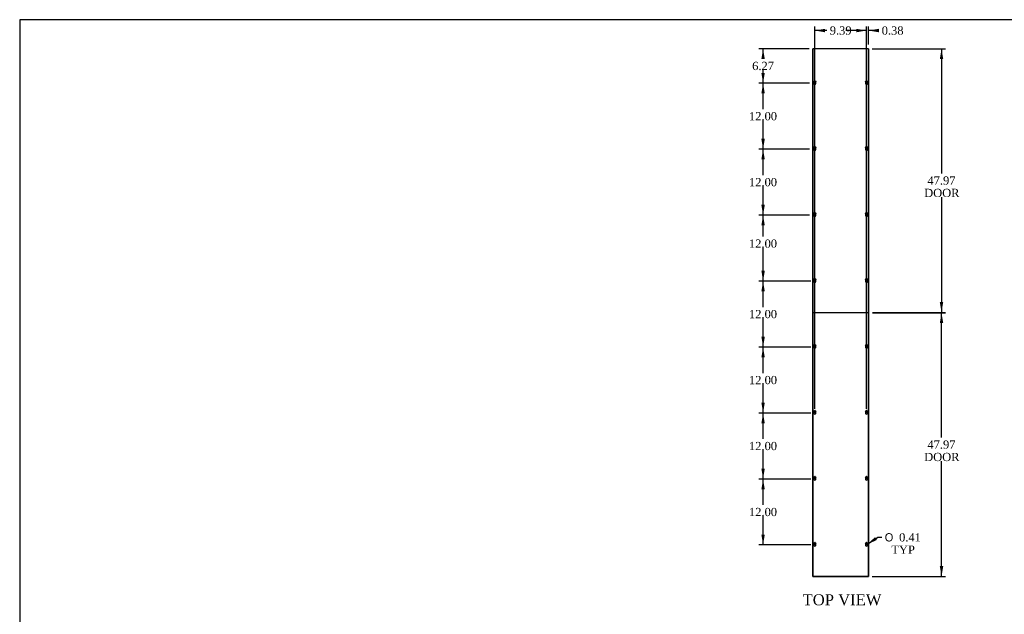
# Model space of a CAD drawing. Header units: inches. Extents: x 1 to 359, y -2 to 239.
# Tile 2 of 9: x 1 to 180, y 131 to 239. Entities that reach past the tile are written whole.
import ezdxf
from ezdxf.enums import TextEntityAlignment as Align

# ---------------------------------------------------------------- set-up
doc = ezdxf.new("R2010")
doc.units = ezdxf.units.IN
doc.header["$MEASUREMENT"] = 0
for name, color, linetype in [('COM56314-2', 7, 'Continuous'), ('COM56359-2', 7, 'Continuous'), ('Default', 7, 'Continuous'), ('SCS19515', 7, 'Continuous')]:
    doc.layers.add(name, color=color, linetype=linetype)
doc.styles.add('SEACAD_Solid_Edge_ANSI1_Symbols', font='txt')
doc.styles.add('SEACAD_Times_New_Roman', font='times.ttf')
doc.dimstyles.new('HAMMOND_(STH_-_300x200)', dxfattribs={"dimtxt": 1.5, "dimasz": 1.875, "dimexe": 0.75, "dimexo": 0.75, "dimgap": 0.375, "dimtad": 0, "dimtih": 1, "dimtoh": 1, "dimzin": 0, "dimdsep": 46, "dimtxsty": 'SEACAD_Times_New_Roman', "dimblk1": '_SE_FILLED', "dimblk2": '_SE_FILLED', "dimsah": 1, "dimcen": 0.75, "dimadec": 0, "dimazin": 0, "dimtfac": 0.8, "dimtofl": 0, "dimtmove": 0, "dimatfit": 3, "dimfxl": 1, "dimtolj": 1, "dimtzin": 0, "dimarcsym": 0})

# ---------------------------------------------------------------- blocks, each defined once
blk = doc.blocks.new('SE1')
at = {"layer": 'COM56314-2', "color": 7, "linetype": 'Continuous'}
for p, q in [((145.46, 137.59), (145.46, 233.59)), ((145.57, 233.59), (145.46, 233.59)), ((145.71, 233.59), (145.57, 233.59)), ((155.36, 233.59), (145.71, 233.59)), ((145.71, 233.56), (145.71, 233.59)), ((155.5, 233.59), (155.36, 233.59)), ((155.36, 233.59), (155.36, 233.56)), ((155.61, 233.59), (155.5, 233.59)), ((155.61, 233.59), (155.61, 137.59)), ((146.21, 185.56), (146.21, 185.62)), ((154.86, 185.62), (154.86, 185.56)), ((145.46, 137.59), (145.57, 137.59)), ((145.57, 137.59), (145.71, 137.59)), ((145.71, 137.59), (145.71, 137.62)), ((145.71, 137.59), (155.36, 137.59)), ((155.36, 137.62), (155.36, 137.59)), ((155.36, 137.59), (155.5, 137.59)), ((155.5, 137.59), (155.61, 137.59))]:
    blk.add_line(p, q, dxfattribs=at)
at = {"layer": 'COM56359-2', "color": 7, "linetype": 'Continuous'}
for p, q in [((145.5, 233.56), (145.5, 185.62)), ((155.58, 233.56), (145.5, 233.56)), ((155.58, 185.62), (155.58, 233.56)), ((145.5, 185.62), (155.58, 185.62)), ((145.5, 185.56), (145.5, 137.62)), ((155.58, 185.56), (145.5, 185.56)), ((155.58, 137.62), (155.58, 185.56)), ((145.5, 137.62), (155.58, 137.62))]:
    blk.add_line(p, q, dxfattribs=at)
for centre in [(145.84, 227.32), (155.23, 227.32), (145.84, 215.32), (155.23, 215.32), (145.84, 203.32), (155.23, 203.32), (145.84, 191.32), (155.23, 191.32), (145.84, 179.32), (155.23, 179.32), (145.84, 167.32), (155.23, 167.32), (145.84, 155.32), (155.23, 155.32), (145.84, 143.32), (155.23, 143.32)]:
    blk.add_arc(centre, 0.203, 133.5511, 46.4489, dxfattribs=at)
at = {"layer": 'SCS19515', "color": 7, "linetype": 'Continuous'}
for p, q in [((145.76, 227.59), (145.81, 227.64)), ((145.81, 227.54), (145.76, 227.59)), ((145.81, 227.78), (145.81, 227.69)), ((145.81, 227.69), (145.81, 227.64)), ((145.81, 227.54), (145.81, 227.5)), ((145.81, 227.5), (145.81, 227.41)), ((145.87, 227.69), (145.87, 227.78)), ((145.87, 227.64), (145.87, 227.69)), ((145.87, 227.64), (145.92, 227.59)), ((145.92, 227.59), (145.87, 227.54)), ((145.87, 227.5), (145.87, 227.54)), ((145.87, 227.41), (145.87, 227.5)), ((155.15, 227.59), (155.2, 227.64)), ((155.2, 227.54), (155.15, 227.59)), ((155.2, 227.78), (155.2, 227.69)), ((155.2, 227.69), (155.2, 227.64)), ((155.2, 227.54), (155.2, 227.5)), ((155.2, 227.5), (155.2, 227.41)), ((155.26, 227.69), (155.26, 227.78)), ((155.26, 227.64), (155.26, 227.69)), ((155.26, 227.64), (155.31, 227.59)), ((155.31, 227.59), (155.26, 227.54)), ((155.26, 227.5), (155.26, 227.54)), ((155.26, 227.41), (155.26, 227.5)), ((145.76, 215.59), (145.81, 215.64)), ((145.81, 215.54), (145.76, 215.59)), ((145.81, 215.78), (145.81, 215.69)), ((145.81, 215.69), (145.81, 215.64)), ((145.81, 215.54), (145.81, 215.5)), ((145.81, 215.5), (145.81, 215.41)), ((145.87, 215.69), (145.87, 215.78)), ((145.87, 215.64), (145.87, 215.69)), ((145.87, 215.64), (145.92, 215.59)), ((145.92, 215.59), (145.87, 215.54)), ((145.87, 215.5), (145.87, 215.54)), ((145.87, 215.41), (145.87, 215.5)), ((155.15, 215.59), (155.2, 215.64)), ((155.2, 215.54), (155.15, 215.59)), ((155.2, 215.78), (155.2, 215.69)), ((155.2, 215.69), (155.2, 215.64)), ((155.2, 215.54), (155.2, 215.5)), ((155.2, 215.5), (155.2, 215.41)), ((155.26, 215.69), (155.26, 215.78)), ((155.26, 215.64), (155.26, 215.69)), ((155.26, 215.64), (155.31, 215.59)), ((155.31, 215.59), (155.26, 215.54)), ((155.26, 215.5), (155.26, 215.54)), ((155.26, 215.41), (155.26, 215.5)), ((145.76, 203.59), (145.81, 203.64)), ((145.81, 203.54), (145.76, 203.59)), ((145.81, 203.78), (145.81, 203.69)), ((145.81, 203.69), (145.81, 203.64)), ((145.81, 203.54), (145.81, 203.5)), ((145.81, 203.5), (145.81, 203.41)), ((145.87, 203.69), (145.87, 203.78)), ((145.87, 203.64), (145.87, 203.69)), ((145.87, 203.64), (145.92, 203.59)), ((145.92, 203.59), (145.87, 203.54)), ((145.87, 203.5), (145.87, 203.54)), ((145.87, 203.41), (145.87, 203.5)), ((155.15, 203.59), (155.2, 203.64)), ((155.2, 203.54), (155.15, 203.59)), ((155.2, 203.78), (155.2, 203.69)), ((155.2, 203.69), (155.2, 203.64)), ((155.2, 203.54), (155.2, 203.5)), ((155.2, 203.5), (155.2, 203.41)), ((155.26, 203.69), (155.26, 203.78)), ((155.26, 203.64), (155.26, 203.69)), ((155.26, 203.64), (155.31, 203.59)), ((155.31, 203.59), (155.26, 203.54)), ((155.26, 203.5), (155.26, 203.54)), ((155.26, 203.41), (155.26, 203.5)), ((145.76, 191.59), (145.81, 191.64)), ((145.81, 191.54), (145.76, 191.59)), ((145.81, 191.78), (145.81, 191.69)), ((145.81, 191.69), (145.81, 191.64)), ((145.81, 191.54), (145.81, 191.5)), ((145.81, 191.5), (145.81, 191.41)), ((145.87, 191.69), (145.87, 191.78)), ((145.87, 191.64), (145.87, 191.69)), ((145.87, 191.64), (145.92, 191.59)), ((145.92, 191.59), (145.87, 191.54)), ((145.87, 191.5), (145.87, 191.54)), ((145.87, 191.41), (145.87, 191.5)), ((155.15, 191.59), (155.2, 191.64)), ((155.2, 191.54), (155.15, 191.59)), ((155.2, 191.78), (155.2, 191.69)), ((155.2, 191.69), (155.2, 191.64)), ((155.2, 191.54), (155.2, 191.5)), ((155.2, 191.5), (155.2, 191.41)), ((155.26, 191.69), (155.26, 191.78)), ((155.26, 191.64), (155.26, 191.69)), ((155.26, 191.64), (155.31, 191.59)), ((155.31, 191.59), (155.26, 191.54)), ((155.26, 191.5), (155.26, 191.54)), ((155.26, 191.41), (155.26, 191.5)), ((145.76, 179.59), (145.81, 179.64)), ((145.81, 179.54), (145.76, 179.59)), ((145.81, 179.78), (145.81, 179.69)), ((145.81, 179.69), (145.81, 179.64)), ((145.81, 179.54), (145.81, 179.5)), ((145.81, 179.5), (145.81, 179.41)), ((145.87, 179.69), (145.87, 179.78)), ((145.87, 179.64), (145.87, 179.69)), ((145.87, 179.64), (145.92, 179.59)), ((145.92, 179.59), (145.87, 179.54)), ((145.87, 179.5), (145.87, 179.54)), ((145.87, 179.41), (145.87, 179.5)), ((155.15, 179.59), (155.2, 179.64)), ((155.2, 179.54), (155.15, 179.59)), ((155.2, 179.78), (155.2, 179.69)), ((155.2, 179.69), (155.2, 179.64)), ((155.2, 179.54), (155.2, 179.5)), ((155.2, 179.5), (155.2, 179.41)), ((155.26, 179.69), (155.26, 179.78)), ((155.26, 179.64), (155.26, 179.69)), ((155.26, 179.64), (155.31, 179.59)), ((155.31, 179.59), (155.26, 179.54)), ((155.26, 179.5), (155.26, 179.54)), ((155.26, 179.41), (155.26, 179.5)), ((145.76, 167.59), (145.81, 167.64)), ((145.81, 167.54), (145.76, 167.59)), ((145.81, 167.78), (145.81, 167.69)), ((145.81, 167.69), (145.81, 167.64)), ((145.81, 167.54), (145.81, 167.5)), ((145.81, 167.5), (145.81, 167.41)), ((145.87, 167.69), (145.87, 167.78)), ((145.87, 167.64), (145.87, 167.69)), ((145.87, 167.64), (145.92, 167.59)), ((145.92, 167.59), (145.87, 167.54)), ((145.87, 167.5), (145.87, 167.54)), ((145.87, 167.41), (145.87, 167.5)), ((155.15, 167.59), (155.2, 167.64)), ((155.2, 167.54), (155.15, 167.59)), ((155.2, 167.78), (155.2, 167.69)), ((155.2, 167.69), (155.2, 167.64)), ((155.2, 167.54), (155.2, 167.5)), ((155.2, 167.5), (155.2, 167.41)), ((155.26, 167.69), (155.26, 167.78)), ((155.26, 167.64), (155.26, 167.69)), ((155.26, 167.64), (155.31, 167.59)), ((155.31, 167.59), (155.26, 167.54)), ((155.26, 167.5), (155.26, 167.54)), ((155.26, 167.41), (155.26, 167.5)), ((145.81, 155.78), (145.81, 155.69)), ((145.87, 155.69), (145.87, 155.78)), ((155.2, 155.78), (155.2, 155.69)), ((155.26, 155.69), (155.26, 155.78)), ((145.76, 155.59), (145.81, 155.64)), ((145.81, 155.54), (145.76, 155.59)), ((145.81, 155.69), (145.81, 155.64)), ((145.81, 155.54), (145.81, 155.5)), ((145.81, 155.5), (145.81, 155.41)), ((145.87, 155.64), (145.87, 155.69)), ((145.87, 155.64), (145.92, 155.59)), ((145.92, 155.59), (145.87, 155.54)), ((145.87, 155.5), (145.87, 155.54)), ((145.87, 155.41), (145.87, 155.5)), ((155.15, 155.59), (155.2, 155.64)), ((155.2, 155.54), (155.15, 155.59)), ((155.2, 155.69), (155.2, 155.64)), ((155.2, 155.54), (155.2, 155.5)), ((155.2, 155.5), (155.2, 155.41)), ((155.26, 155.64), (155.26, 155.69)), ((155.26, 155.64), (155.31, 155.59)), ((155.31, 155.59), (155.26, 155.54)), ((155.26, 155.5), (155.26, 155.54)), ((155.26, 155.41), (155.26, 155.5)), ((145.76, 143.59), (145.81, 143.64)), ((145.81, 143.54), (145.76, 143.59)), ((145.81, 143.78), (145.81, 143.69)), ((145.81, 143.69), (145.81, 143.64)), ((145.81, 143.54), (145.81, 143.5)), ((145.81, 143.5), (145.81, 143.41)), ((145.87, 143.69), (145.87, 143.78)), ((145.87, 143.64), (145.87, 143.69)), ((145.87, 143.64), (145.92, 143.59)), ((145.92, 143.59), (145.87, 143.54)), ((145.87, 143.5), (145.87, 143.54)), ((145.87, 143.41), (145.87, 143.5)), ((155.15, 143.59), (155.2, 143.64)), ((155.2, 143.54), (155.15, 143.59)), ((155.2, 143.78), (155.2, 143.69)), ((155.2, 143.69), (155.2, 143.64)), ((155.2, 143.54), (155.2, 143.5)), ((155.2, 143.5), (155.2, 143.41)), ((155.26, 143.69), (155.26, 143.78)), ((155.26, 143.64), (155.26, 143.69)), ((155.26, 143.64), (155.31, 143.59)), ((155.31, 143.59), (155.26, 143.54)), ((155.26, 143.5), (155.26, 143.54)), ((155.26, 143.41), (155.26, 143.5))]:
    blk.add_line(p, q, dxfattribs=at)
for centre in [(145.84, 227.59), (155.23, 227.59), (145.84, 215.59), (155.23, 215.59), (145.84, 203.59), (155.23, 203.59), (145.84, 191.59), (155.23, 191.59), (145.84, 179.59), (155.23, 179.59), (145.84, 167.59), (155.23, 167.59), (145.84, 155.59), (155.23, 155.59), (145.84, 143.59), (155.23, 143.59)]:
    blk.add_circle(centre, 0.187, dxfattribs=at)
for centre, start, end in [((145.84, 227.59), 80.7303, 99.2697), ((145.84, 227.59), 260.7303, 279.2697), ((155.23, 227.59), 80.7303, 99.2697), ((155.23, 227.59), 260.7303, 279.2697), ((145.84, 215.59), 80.7303, 99.2697), ((145.84, 215.59), 260.7303, 279.2697), ((155.23, 215.59), 80.7303, 99.2697), ((155.23, 215.59), 260.7303, 279.2697), ((145.84, 203.59), 80.7303, 99.2697), ((145.84, 203.59), 260.7303, 279.2697), ((155.23, 203.59), 80.7303, 99.2697), ((155.23, 203.59), 260.7303, 279.2697), ((145.84, 191.59), 80.7303, 99.2697), ((155.23, 191.59), 80.7303, 99.2697), ((145.84, 191.59), 260.7303, 279.2697), ((155.23, 191.59), 260.7303, 279.2697), ((145.84, 179.59), 80.7303, 99.2697), ((145.84, 179.59), 260.7303, 279.2697), ((155.23, 179.59), 80.7303, 99.2697), ((155.23, 179.59), 260.7303, 279.2697), ((145.84, 167.59), 80.7303, 99.2697), ((145.84, 167.59), 260.7303, 279.2697), ((155.23, 167.59), 80.7303, 99.2697), ((155.23, 167.59), 260.7303, 279.2697), ((145.84, 155.59), 80.7303, 99.2697), ((155.23, 155.59), 80.7303, 99.2697), ((145.84, 155.59), 260.7303, 279.2697), ((155.23, 155.59), 260.7303, 279.2697), ((145.84, 143.59), 80.7303, 99.2697), ((145.84, 143.59), 260.7303, 279.2697), ((155.23, 143.59), 80.7303, 99.2697), ((155.23, 143.59), 260.7303, 279.2697)]:
    blk.add_arc(centre, 0.186, start, end, dxfattribs=at)
blk = doc.blocks.new('DMBLK1357')
at = {"layer": 'Default', "linetype": 'Continuous', "transparency": 16777216}
for points in [[(136.12, 153.45), (136.74, 153.45), (136.43, 155.32)], [(136.12, 145.2), (136.43, 143.32), (136.74, 145.2)]]:
    blk.add_hatch(color=7, dxfattribs=at).paths.add_polyline_path(points)
at = {"layer": 'Default', "color": 7, "linetype": 'Continuous', "transparency": 16777216}
for p, q in [((145.09, 155.32), (135.68, 155.32)), ((136.43, 150.6), (136.43, 155.32)), ((136.43, 143.32), (136.43, 148.57)), ((145.09, 143.32), (135.68, 143.32))]:
    blk.add_line(p, q, dxfattribs=at)
at = {"layer": 'Default', "color": 7, "linetype": 'Continuous', "transparency": 16777216, "style": 'SEACAD_Times_New_Roman'}
blk.add_text('12.00', height=1.5, dxfattribs=at).set_placement((133.87, 150.07), align=Align.TOP_LEFT)
blk = doc.blocks.new('_SE_FILLED')
at = {"color": 0}
blk.add_line((0, 0), (-1, 0), dxfattribs=at)
blk.add_solid([(0, 0), (-1, -0.1665), (-1, 0.1665), (0, 0)], dxfattribs=at)
blk = doc.blocks.new('DMBLK1358')
at = {"layer": 'Default', "linetype": 'Continuous', "transparency": 16777216}
blk.add_hatch(color=7, dxfattribs=at).paths.add_polyline_path([(156.77, 144.75), (155.4, 143.44), (157.13, 144.24)])
at = {"layer": 'Default', "color": 7, "linetype": 'Continuous', "transparency": 16777216}
for p, q in [((155.4, 143.44), (157.27, 144.71)), ((157.27, 144.71), (158.02, 144.71))]:
    blk.add_line(p, q, dxfattribs=at)
for s, style, p in [('O', 'SEACAD_Solid_Edge_ANSI1_Symbols', (158.54, 145.46)), ('0.41', 'SEACAD_Times_New_Roman', (161.15, 145.46)), ('TYP', 'SEACAD_Times_New_Roman', (159.74, 143.21))]:
    blk.add_text(s, height=1.5, dxfattribs=dict(at, style=style)).set_placement(p, align=Align.TOP_LEFT)
blk = doc.blocks.new('DMBLK1365')
at = {"layer": 'Default', "linetype": 'Continuous', "transparency": 16777216}
for points in [[(153.36, 237.21), (153.36, 236.58), (155.23, 236.9)], [(157.48, 237.21), (155.61, 236.9), (157.48, 236.58)]]:
    blk.add_hatch(color=7, dxfattribs=at).paths.add_polyline_path(points)
at = {"layer": 'Default', "color": 7, "linetype": 'Continuous', "transparency": 16777216}
for p, q in [((155.23, 236.9), (151.48, 236.9)), ((155.23, 168.07), (155.23, 237.65)), ((155.61, 234.34), (155.61, 237.65)), ((156.72, 236.9), (155.61, 236.9)), ((156.72, 236.9), (157.47, 236.9))]:
    blk.add_line(p, q, dxfattribs=at)
at = {"layer": 'Default', "color": 7, "linetype": 'Continuous', "transparency": 16777216, "style": 'SEACAD_Times_New_Roman'}
blk.add_text('0.38', height=1.5, dxfattribs=at).set_placement((157.99, 237.65), align=Align.TOP_LEFT)
blk = doc.blocks.new('DMBLK1366')
at = {"layer": 'Default', "linetype": 'Continuous', "transparency": 16777216}
for points in [[(147.71, 237.21), (145.84, 236.9), (147.71, 236.58)], [(153.36, 237.21), (153.36, 236.58), (155.23, 236.9)]]:
    blk.add_hatch(color=7, dxfattribs=at).paths.add_polyline_path(points)
at = {"layer": 'Default', "color": 7, "linetype": 'Continuous', "transparency": 16777216}
for p, q in [((145.84, 168.07), (145.84, 237.65)), ((148.02, 236.9), (145.84, 236.9)), ((155.23, 236.9), (153.05, 236.9)), ((155.23, 168.07), (155.23, 237.65))]:
    blk.add_line(p, q, dxfattribs=at)
at = {"layer": 'Default', "color": 7, "linetype": 'Continuous', "transparency": 16777216, "style": 'SEACAD_Times_New_Roman'}
blk.add_text('9.39', height=1.5, dxfattribs=at).set_placement((148.55, 237.65), align=Align.TOP_LEFT)
blk = doc.blocks.new('DMBLK1367')
at = {"layer": 'Default', "linetype": 'Continuous', "transparency": 16777216}
for points in [[(136.12, 165.45), (136.74, 165.45), (136.43, 167.32)], [(136.12, 157.2), (136.43, 155.32), (136.74, 157.2)]]:
    blk.add_hatch(color=7, dxfattribs=at).paths.add_polyline_path(points)
at = {"layer": 'Default', "color": 7, "linetype": 'Continuous', "transparency": 16777216}
for p, q in [((145.09, 167.32), (135.68, 167.32)), ((136.43, 162.6), (136.43, 167.32)), ((136.43, 155.32), (136.43, 160.57)), ((145.09, 155.32), (135.68, 155.32))]:
    blk.add_line(p, q, dxfattribs=at)
at = {"layer": 'Default', "color": 7, "linetype": 'Continuous', "transparency": 16777216, "style": 'SEACAD_Times_New_Roman'}
blk.add_text('12.00', height=1.5, dxfattribs=at).set_placement((133.87, 162.07), align=Align.TOP_LEFT)
blk = doc.blocks.new('DMBLK1368')
at = {"layer": 'Default', "linetype": 'Continuous', "transparency": 16777216}
for points in [[(136.12, 177.45), (136.74, 177.45), (136.43, 179.32)], [(136.12, 169.2), (136.43, 167.32), (136.74, 169.2)]]:
    blk.add_hatch(color=7, dxfattribs=at).paths.add_polyline_path(points)
at = {"layer": 'Default', "color": 7, "linetype": 'Continuous', "transparency": 16777216}
for p, q in [((145.09, 179.32), (135.68, 179.32)), ((136.43, 174.6), (136.43, 179.32)), ((136.43, 167.32), (136.43, 172.57)), ((145.09, 167.32), (135.68, 167.32))]:
    blk.add_line(p, q, dxfattribs=at)
at = {"layer": 'Default', "color": 7, "linetype": 'Continuous', "transparency": 16777216, "style": 'SEACAD_Times_New_Roman'}
blk.add_text('12.00', height=1.5, dxfattribs=at).set_placement((133.87, 174.07), align=Align.TOP_LEFT)
blk = doc.blocks.new('DMBLK1375')
at = {"layer": 'Default', "linetype": 'Continuous', "transparency": 16777216}
for points in [[(136.12, 189.45), (136.74, 189.45), (136.43, 191.32)], [(136.12, 181.2), (136.43, 179.32), (136.74, 181.2)]]:
    blk.add_hatch(color=7, dxfattribs=at).paths.add_polyline_path(points)
at = {"layer": 'Default', "color": 7, "linetype": 'Continuous', "transparency": 16777216}
for p, q in [((145.09, 191.32), (135.68, 191.32)), ((136.43, 186.6), (136.43, 191.32)), ((136.43, 179.32), (136.43, 184.57)), ((145.09, 179.32), (135.68, 179.32))]:
    blk.add_line(p, q, dxfattribs=at)
at = {"layer": 'Default', "color": 7, "linetype": 'Continuous', "transparency": 16777216, "style": 'SEACAD_Times_New_Roman'}
blk.add_text('12.00', height=1.5, dxfattribs=at).set_placement((133.87, 186.07), align=Align.TOP_LEFT)
blk = doc.blocks.new('DMBLK1376')
at = {"layer": 'Default', "linetype": 'Continuous', "transparency": 16777216}
for points in [[(136.12, 201.45), (136.74, 201.45), (136.43, 203.32)], [(136.12, 193.2), (136.43, 191.32), (136.74, 193.2)]]:
    blk.add_hatch(color=7, dxfattribs=at).paths.add_polyline_path(points)
at = {"layer": 'Default', "color": 7, "linetype": 'Continuous', "transparency": 16777216}
for p, q in [((144.89, 203.32), (135.68, 203.32)), ((136.43, 199.41), (136.43, 203.32)), ((136.43, 191.32), (136.43, 197.39)), ((145.09, 191.32), (135.68, 191.32))]:
    blk.add_line(p, q, dxfattribs=at)
at = {"layer": 'Default', "color": 7, "linetype": 'Continuous', "transparency": 16777216, "style": 'SEACAD_Times_New_Roman'}
blk.add_text('12.00', height=1.5, dxfattribs=at).set_placement((133.87, 198.89), align=Align.TOP_LEFT)
blk = doc.blocks.new('DMBLK1377')
at = {"layer": 'Default', "linetype": 'Continuous', "transparency": 16777216}
for points in [[(136.12, 213.45), (136.74, 213.45), (136.43, 215.32)], [(136.12, 205.2), (136.43, 203.32), (136.74, 205.2)]]:
    blk.add_hatch(color=7, dxfattribs=at).paths.add_polyline_path(points)
at = {"layer": 'Default', "color": 7, "linetype": 'Continuous', "transparency": 16777216}
for p, q in [((144.89, 215.32), (135.68, 215.32)), ((136.43, 210.6), (136.43, 215.32)), ((136.43, 203.32), (136.43, 208.57)), ((144.89, 203.32), (135.68, 203.32))]:
    blk.add_line(p, q, dxfattribs=at)
at = {"layer": 'Default', "color": 7, "linetype": 'Continuous', "transparency": 16777216, "style": 'SEACAD_Times_New_Roman'}
blk.add_text('12.00', height=1.5, dxfattribs=at).set_placement((133.87, 210.07), align=Align.TOP_LEFT)
blk = doc.blocks.new('DMBLK1378')
at = {"layer": 'Default', "linetype": 'Continuous', "transparency": 16777216}
for points in [[(136.12, 225.45), (136.74, 225.45), (136.43, 227.32)], [(136.12, 217.2), (136.43, 215.32), (136.74, 217.2)]]:
    blk.add_hatch(color=7, dxfattribs=at).paths.add_polyline_path(points)
at = {"layer": 'Default', "color": 7, "linetype": 'Continuous', "transparency": 16777216}
for p, q in [((144.89, 227.32), (135.68, 227.32)), ((136.43, 222.6), (136.43, 227.32)), ((136.43, 215.32), (136.43, 220.57)), ((144.89, 215.32), (135.68, 215.32))]:
    blk.add_line(p, q, dxfattribs=at)
at = {"layer": 'Default', "color": 7, "linetype": 'Continuous', "transparency": 16777216, "style": 'SEACAD_Times_New_Roman'}
blk.add_text('12.00', height=1.5, dxfattribs=at).set_placement((133.87, 222.07), align=Align.TOP_LEFT)
blk = doc.blocks.new('DMBLK1379')
at = {"layer": 'Default', "linetype": 'Continuous', "transparency": 16777216}
for points in [[(136.12, 231.72), (136.74, 231.72), (136.43, 233.59)], [(136.12, 229.2), (136.43, 227.32), (136.74, 229.2)]]:
    blk.add_hatch(color=7, dxfattribs=at).paths.add_polyline_path(points)
at = {"layer": 'Default', "color": 7, "linetype": 'Continuous', "transparency": 16777216}
for p, q in [((144.82, 233.59), (135.68, 233.59)), ((136.43, 231.73), (136.43, 233.59)), ((136.43, 227.32), (136.43, 229.71)), ((144.89, 227.32), (135.68, 227.32))]:
    blk.add_line(p, q, dxfattribs=at)
at = {"layer": 'Default', "color": 7, "linetype": 'Continuous', "transparency": 16777216, "style": 'SEACAD_Times_New_Roman'}
blk.add_text('6.27', height=1.5, dxfattribs=at).set_placement((134.44, 231.21), align=Align.TOP_LEFT)
blk = doc.blocks.new('DMBLK1380')
at = {"layer": 'Default', "linetype": 'Continuous', "transparency": 16777216}
for points in [[(169.17, 231.72), (168.86, 233.59), (168.55, 231.72)], [(169.17, 187.5), (168.55, 187.5), (168.86, 185.62)]]:
    blk.add_hatch(color=7, dxfattribs=at).paths.add_polyline_path(points)
at = {"layer": 'Default', "color": 7, "linetype": 'Continuous', "transparency": 16777216}
for p, q in [((156.25, 233.59), (169.61, 233.59)), ((168.86, 233.59), (168.86, 210.88)), ((168.86, 206.61), (168.86, 185.62)), ((156.33, 185.62), (169.61, 185.62))]:
    blk.add_line(p, q, dxfattribs=at)
at = {"layer": 'Default', "color": 7, "linetype": 'Continuous', "transparency": 16777216, "style": 'SEACAD_Times_New_Roman'}
for s, p in [('47.97', (166.3, 210.36)), ('DOOR', (165.71, 208.11))]:
    blk.add_text(s, height=1.5, dxfattribs=at).set_placement(p, align=Align.TOP_LEFT)
blk = doc.blocks.new('DMBLK1381')
at = {"layer": 'Default', "linetype": 'Continuous', "transparency": 16777216}
for points in [[(169.17, 183.69), (168.86, 185.56), (168.55, 183.69)], [(169.17, 139.47), (168.55, 139.47), (168.86, 137.59)]]:
    blk.add_hatch(color=7, dxfattribs=at).paths.add_polyline_path(points)
at = {"layer": 'Default', "color": 7, "linetype": 'Continuous', "transparency": 16777216}
for p, q in [((156.33, 185.56), (169.61, 185.56)), ((168.86, 162.85), (168.86, 185.56)), ((168.86, 137.59), (168.86, 158.58)), ((156.25, 137.59), (169.61, 137.59))]:
    blk.add_line(p, q, dxfattribs=at)
at = {"layer": 'Default', "color": 7, "linetype": 'Continuous', "transparency": 16777216, "style": 'SEACAD_Times_New_Roman'}
for s, p in [('47.97', (166.3, 162.33)), ('DOOR', (165.71, 160.08))]:
    blk.add_text(s, height=1.5, dxfattribs=at).set_placement(p, align=Align.TOP_LEFT)
blk = doc.blocks.new('BORDER')
at = {"layer": 'Default', "color": 7, "linetype": 'Continuous'}
for p, q in [((0, 27.86), (-41.86, 27.86)), ((-41.86, 27.86), (-41.86, 0))]:
    blk.add_line(p, q, dxfattribs=at)

msp = doc.modelspace()

# ---------------------------------------------------------------- block references
at = {"layer": 'Default', "color": 7, "xscale": 8.55, "yscale": 8.55, "zscale": 8.55}
msp.add_blockref('BORDER', (359.223, 0.67), dxfattribs=at)
at = {"layer": 'Default'}
msp.add_blockref('SE1', (0, 0), dxfattribs=at)

# ---------------------------------------------------------------- texts
at = {"layer": 'Default', "color": 7, "linetype": 'Continuous', "style": 'SEACAD_Times_New_Roman'}
msp.add_text('TOP VIEW', height=2, dxfattribs=at).set_placement((143.608, 134.349), align=Align.TOP_LEFT)

# ---------------------------------------------------------------- dimensions: what is measured, and where the dimension line sits
at = {"layer": 'Default', "color": 7, "linetype": 'Continuous'}
dim = msp.add_linear_dim(base=(145.84, 236.896), p1=(155.234, 167.321), p2=(145.84, 167.321), text='\\A1;<>', dimstyle='HAMMOND_(STH_-_300x200)', dxfattribs=at)
dim.commit()
dim.dimension.update_dxf_attribs({"geometry": 'DMBLK1366', "text_midpoint": (150.537, 236.896), "dimtype": 160})
dim = msp.add_linear_dim(base=(155.233643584, 236.895818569), p1=(155.608643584, 233.593126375), p2=(155.233643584, 167.321126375), text='\\A1;<>', dimstyle='HAMMOND_(STH_-_300x200)', override={"dimtmove": 1}, dxfattribs=at)
dim.commit()
dim.dimension.update_dxf_attribs({"geometry": 'DMBLK1365', "text_midpoint": (157.466231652, 236.895818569), "dimtype": 160})
for base, p1, p2, angle, text, picture, middle, dimtype in [((136.431, 233.593), (145.637, 227.321), (145.573, 233.593), 90, '\\A1;<>', 'DMBLK1379', (136.431, 230.457), 160), ((168.86, 233.593), (155.501, 233.593), (155.577, 185.624), 270.09167, '\\A1;<>\\PDOOR', 'DMBLK1380', (168.86, 209.609), 161), ((136.431, 215.321), (145.637, 215.321), (145.637, 227.321), 90, '\\A1;<>', 'DMBLK1378', (136.431, 221.321), 161), ((136.431, 203.321), (145.637, 203.321), (145.637, 215.321), 90, '\\A1;<>', 'DMBLK1377', (136.431, 209.321), 161), ((136.431, 203.321), (145.84, 191.321), (145.637, 203.321), 90, '\\A1;<>', 'DMBLK1376', (136.431, 198.138), 160), ((136.431, 179.321), (145.84, 179.321), (145.84, 191.321), 90, '\\A1;<>', 'DMBLK1375', (136.431, 185.321), 161), ((168.86, 137.593), (155.501, 137.593), (155.577, 185.562), 89.90833, '\\A1;<>\\PDOOR', 'DMBLK1381', (168.86, 161.578), 161), ((136.431, 167.321), (145.84, 167.321), (145.84, 179.321), 90, '\\A1;<>', 'DMBLK1368', (136.431, 173.321), 161), ((136.431, 155.321), (145.84, 155.321), (145.84, 167.321), 90, '\\A1;<>', 'DMBLK1367', (136.431, 161.321), 161), ((136.431, 143.321), (145.84, 143.321), (145.84, 155.321), 90, '\\A1;<>', 'DMBLK1357', (136.431, 149.321), 161)]:
    dim = msp.add_linear_dim(base=base, p1=p1, p2=p2, angle=angle, text=text, dimstyle='HAMMOND_(STH_-_300x200)', dxfattribs=at)
    dim.commit()
    dim.dimension.update_dxf_attribs({"geometry": picture, "text_midpoint": middle, "dimtype": dimtype})
dim = msp.add_diameter_dim_2p(p1=(155.066, 143.207), p2=(155.401, 143.436), text='\\A1;<>\\PTYP', dimstyle='HAMMOND_(STH_-_300x200)', dxfattribs=at)
dim.commit()
dim.dimension.update_dxf_attribs({"geometry": 'DMBLK1358', "text_midpoint": (158.017, 144.71), "dimtype": 163})

doc.saveas('drawing.dxf')
